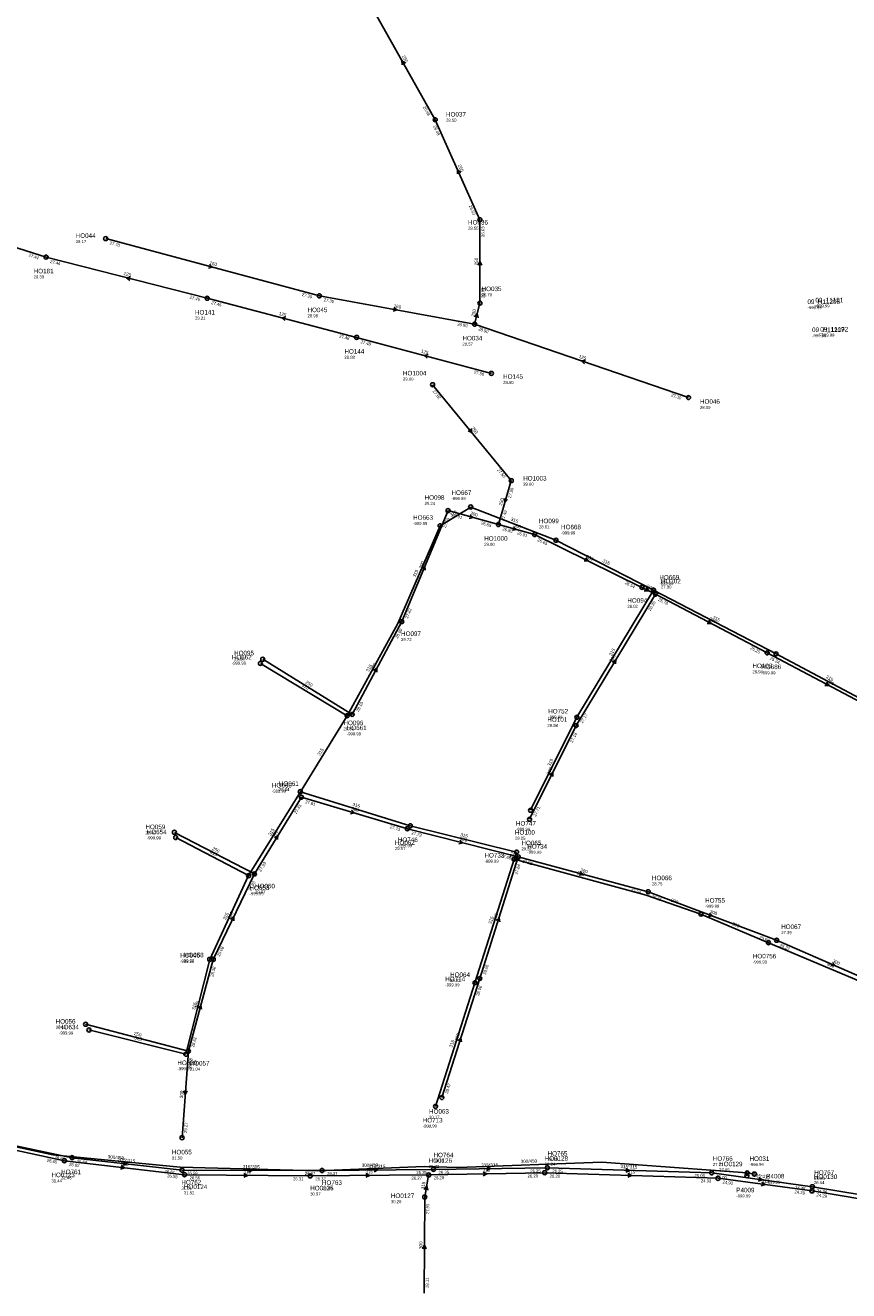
# Model space of a CAD drawing. Header units: metres. Extents: x 179992 to 198392, y 351761 to 369438.
# Tile 81 of 194: x 192944 to 193270, y 357761 to 358262. Entities that reach past the tile are written whole.
import ezdxf

# ---------------------------------------------------------------- set-up
doc = ezdxf.new("R2010")
doc.units = ezdxf.units.M

msp = doc.modelspace()

# ---------------------------------------------------------------- linework, layer by layer
at = {"layer": 'B-WE-RI-GWA-RIOOLLEIDING', "linetype": 'Continuous'}
for points in [[(192975.57, 358177.64), (193060.223, 358154.969)], [(193060.223, 358154.969), (193121.76, 358143.74)], [(193206.495, 358114.672), (193121.76, 358143.74)], [(193103.53, 357806.73), (193101.98, 357797.97)]]:
    msp.add_lwpolyline(points, dxfattribs=at)
at = {"layer": 'B-WE-RI-GWA-RIOOLLEIDING_BETON_300', "linetype": 'Continuous'}
for points in [[(193092.852, 358025.918), (193111.234, 358069.875)], [(193111.234, 358069.875), (193131.184, 358064.376)], [(193131.184, 358064.376), (193145.502, 358060.406)], [(193145.502, 358060.406), (193188.05, 358039.48)], [(193161.921, 357984.73), (193193.384, 358036.789)], [(193188.05, 358039.48), (193193.384, 358036.789)], [(193193.384, 358036.789), (193237.655, 358013.531)], [(193073.231, 357989.133), (193092.852, 358025.918)], [(193237.655, 358013.531), (193286.635, 357987.628)], [(193143.512, 357947.596), (193161.921, 357984.73)], [(193034.49, 357925.95), (193053.12, 357956.349)], [(193053.12, 357956.349), (193095.101, 357943.88)], [(193095.101, 357943.88), (193139.05, 357932.684)], [(193123.785, 357884.561), (193139.05, 357932.684)], [(193139.05, 357932.684), (193190.516, 357918.902)], [(193018.205, 357892.118), (193034.49, 357925.95)], [(193190.516, 357918.902), (193241.389, 357899.693)], [(193241.389, 357899.693), (193287.659, 357879.551)], [(193008.328, 357855.738), (193018.205, 357892.118)], [(193108.759, 357837.38), (193123.785, 357884.561)], [(193005.84, 357821.45), (193008.328, 357855.738)], [(193101.98, 357797.97), (193101.722, 357759.929)]]:
    msp.add_lwpolyline(points, dxfattribs=at)
at = {"layer": 'B-WE-RI-GWA-RIOOLLEIDING_PVC_250', "linetype": 'Continuous'}
for points in [[(193106.13, 358224.7), (193079.8, 358271.46)], [(193123.84, 358185.09), (193106.13, 358224.7)], [(193123.84, 358152.08), (193123.84, 358185.09)], [(193121.76, 358143.74), (193123.84, 358152.08)], [(193105.09, 358119.76), (193136.268, 358081.773)], [(193136.268, 358081.773), (193131.184, 358064.376)], [(193037.777, 358010.995), (193073.231, 357989.133)], [(193002.81, 357942.43), (193034.49, 357925.95)], [(192967.609, 357866.385), (193008.328, 357855.738)]]:
    msp.add_lwpolyline(points, dxfattribs=at)
at = {"layer": 'B-WE-RI-GWA-RIOOLPUT_INSPECTIEPUT'}
for centre in [(193106.13, 358224.7), (193123.84, 358185.09), (192975.57, 358177.64), (193060.22, 358154.97), (193123.84, 358152.08), (193121.76, 358143.74), (193105.09, 358119.76), (193206.49, 358114.67), (193136.27, 358081.77), (193111.23, 358069.88), (193131.18, 358064.38), (193145.5, 358060.41), (193188.05, 358039.48), (193193.38, 358036.79), (193092.85, 358025.92), (193037.78, 358010.99), (193237.65, 358013.53), (193073.23, 357989.13), (193161.92, 357984.73), (193053.12, 357956.35), (193143.51, 357947.6), (193002.81, 357942.43), (193095.1, 357943.88), (193139.05, 357932.68), (193034.49, 357925.95), (193190.52, 357918.9), (193241.39, 357899.69), (193018.2, 357892.12), (193123.79, 357884.56), (192967.61, 357866.39), (193008.33, 357855.74), (193108.76, 357837.38), (193005.84, 357821.45), (193101.98, 357797.97)]:
    msp.add_circle(centre, 0.8, dxfattribs=at)
at = {"layer": 'B-WE-RI-GWA_STROMINGSRICHTING'}
for points in [[(193094.3, 358247.18), (193092.96, 358248.08), (193093.04, 358246.47)], [(193116.23, 358203.87), (193114.98, 358204.9), (193114.92, 358203.29)], [(193016.69, 358167.37), (193017.9, 358166.3), (193016.32, 358165.98)], [(193123.12, 358167.14), (193123.84, 358168.59), (193124.56, 358167.14)], [(193089.7, 358150.32), (193090.99, 358149.35), (193089.45, 358148.9)], [(193121.67, 358146.59), (193122.8, 358147.91), (193123.18, 358146.21)], [(193165.72, 358129.42), (193164.13, 358129.21), (193165.26, 358128.06)], [(193120.32, 358102.34), (193120.68, 358100.77), (193119.21, 358101.42)], [(193133.44, 358074.66), (193133.73, 358073.07), (193134.82, 358074.25)], [(193120.01, 358068.2), (193121.21, 358067.13), (193119.63, 358066.81)], [(193137.15, 358063.47), (193138.34, 358062.39), (193136.76, 358062.08)], [(193165.8, 358051.22), (193166.78, 358049.94), (193165.17, 358049.93)], [(193100.82, 358046.85), (193102.04, 358047.9), (193102.15, 358046.29)], [(193189.68, 358039.53), (193190.72, 358038.13), (193188.97, 358038.14)], [(193214.58, 358026.47), (193215.52, 358025.16), (193213.91, 358025.19)], [(193176.29, 358009.9), (193177.65, 358010.76), (193177.52, 358009.15)], [(193081.73, 358006.59), (193083.04, 358007.53), (193083, 358005.92)], [(193261.21, 358001.89), (193262.15, 358000.58), (193260.54, 358000.62)], [(193151.43, 357965.19), (193152.72, 357966.16), (193152.72, 357964.55)], [(193072.94, 357951.21), (193074.11, 357950.11), (193072.53, 357949.83)], [(193042.44, 357940.3), (193043.8, 357941.15), (193043.67, 357939.55)], [(193115.86, 357939.34), (193117.08, 357938.28), (193115.5, 357937.94)], [(193163.58, 357926.86), (193164.78, 357925.79), (193163.21, 357925.47)], [(193214.86, 357910.48), (193215.95, 357909.3), (193214.35, 357909.13)], [(193025.07, 357908.05), (193026.35, 357909.03), (193026.37, 357907.42)], [(193130.3, 357907.47), (193131.42, 357908.62), (193131.67, 357907.03)], [(193263.49, 357890.86), (193264.52, 357889.62), (193262.92, 357889.54)], [(193012.19, 357872.73), (193013.27, 357873.93), (193013.58, 357872.35)], [(193115.15, 357859.82), (193116.27, 357860.97), (193116.52, 357859.38)], [(193006.47, 357840.08), (193007.08, 357838.59), (193007.91, 357839.98)], [(193101.72, 357800.95), (193102.76, 357802.35), (193103.25, 357800.68)], [(193101.12, 357777.51), (193101.85, 357778.95), (193102.56, 357777.5)]]:
    msp.add_lwpolyline(points, dxfattribs=at)
at = {"layer": 'B-WE-RI-RIOOLLEIDING', "linetype": 'Continuous'}
for points in [[(193229.732, 357807.536), (193172.117, 357811.821), (193115.267, 357809.676), (193101.762, 357810.056), (193059.642, 357808.376), (193005.062, 357809.776), (192954.677, 357814.666), (192927.047, 357820.646), (192884.988, 357826.268), (192838.427, 357834.75), (192797.377, 357842.461), (192754.18, 357850.37), (192719.792, 357857.051), (192630.797, 357876.321), (192588.02, 357886.89), (192539.191, 357908.335), (192498.024, 357925.88), (192456.513, 357943.437), (192429.895, 357953.582), (192427.975, 357954.375), (192354.66, 357983.72), (192343.445, 357987.898), (192300.397, 358005.951), (192271.717, 358017.431)], [(193229.606, 357806.405), (193229.732, 357807.536)], [(193232.567, 357807.072), (193229.732, 357807.536)]]:
    msp.add_lwpolyline(points, dxfattribs=at)
at = {"layer": 'B-WE-RI-RIOOLPUT_INSPECTIEPUT'}
for centre in [(193229.61, 357806.41), (193229.73, 357807.54), (193232.57, 357807.07)]:
    msp.add_circle(centre, 0.8, dxfattribs=at)
at = {"layer": 'B-WE-RI-SWA-RIOOLLEIDING_PP_315', "linetype": 'Continuous'}
for points in [[(192890.08, 357828.87), (192962.28, 357813.56)], [(192962.28, 357813.56), (193005.82, 357808.6)], [(193105.45, 357808.92), (193150.56, 357809.55)], [(193150.56, 357809.55), (193215.69, 357807.53)], [(193005.82, 357808.6), (193061.27, 357808.48)], [(193061.27, 357808.48), (193105.45, 357808.92)], [(193215.69, 357807.53), (193255.56, 357802.04)], [(193255.56, 357802.04), (193314.29, 357792.33)]]:
    msp.add_lwpolyline(points, dxfattribs=at)
at = {"layer": 'B-WE-RI-SWA-RIOOLLEIDING_PVC_315', "linetype": 'Continuous'}
for points in [[(193108.083, 358063.872), (193120.185, 358071.308)], [(193120.185, 358071.308), (193153.965, 358058.142)], [(193071.253, 357988.619), (193091.262, 358025.139), (193108.083, 358063.872)], [(193153.965, 358058.142), (193192.665, 358038.326)], [(193162.254, 357988.011), (193192.665, 358038.326)], [(193192.665, 358038.326), (193241.171, 358013.119)], [(193241.171, 358013.119), (193282.412, 357991.234)], [(193071.253, 357988.619), (193036.855, 358009.333)], [(193071.253, 357988.619), (193052.696, 357958.54)], [(193143.913, 357951.158), (193162.254, 357988.011)], [(193032.208, 357925.272), (193052.696, 357958.54)], [(193052.696, 357958.54), (193096.267, 357945.002)], [(193096.267, 357945.002), (193138.362, 357934.6)], [(193003.312, 357940.399), (193032.208, 357925.272)], [(193121.882, 357882.83), (193137.38, 357931.787)], [(193138.362, 357934.6), (193137.38, 357931.787)], [(193016.78, 357892.091), (193032.208, 357925.272)], [(193007.377, 357854.543), (193016.78, 357892.091)], [(193106.259, 357833.883), (193121.882, 357882.83)], [(192968.95, 357864.136), (193007.377, 357854.543)]]:
    msp.add_lwpolyline(points, dxfattribs=at)
at = {"layer": 'B-WE-RI-SWA-RIOOLLEIDING_PVC_600', "linetype": 'Continuous'}
for points in [[(193137.38, 357931.787), (193189.711, 357917.538), (193211.411, 357910.069)], [(193211.411, 357910.069), (193238.163, 357898.718)], [(193238.163, 357898.718), (193286.528, 357878.358)]]:
    msp.add_lwpolyline(points, dxfattribs=at)
at = {"layer": 'B-WE-RI-SWA-RIOOLPUT_INSPECTIEPUT'}
for centre in [(193120.18, 358071.31), (193108.08, 358063.87), (193153.96, 358058.14), (193192.67, 358038.33), (193036.86, 358009.33), (193241.17, 358013.12), (193071.25, 357988.62), (193162.25, 357988.01), (193052.7, 357958.54), (193143.91, 357951.16), (193096.27, 357945), (193003.31, 357940.4), (193138.36, 357934.6), (193137.38, 357931.79), (193032.21, 357925.27), (193211.41, 357910.07), (193238.16, 357898.72), (193016.78, 357892.09), (193121.88, 357882.83), (192968.95, 357864.14), (193007.38, 357854.54), (193106.26, 357833.88), (192962.28, 357813.56), (193105.45, 357808.92), (193150.56, 357809.55), (193005.82, 357808.6), (193061.27, 357808.48), (193215.69, 357807.53), (193255.56, 357802.04)]:
    msp.add_circle(centre, 0.8, dxfattribs=at)
at = {"layer": 'B-WE-RI-SWA_STROMINGSRICHTING'}
for points in [[(192982.7, 357811.96), (192984.05, 357811.08), (192982.54, 357810.53)], [(193126.56, 357809.93), (193128.01, 357809.23), (193126.58, 357808.49)], [(193032.11, 357809.26), (193033.54, 357808.54), (193032.1, 357807.82)], [(193081.91, 357809.41), (193083.36, 357808.7), (193081.93, 357807.97)], [(193181.71, 357809.3), (193183.12, 357808.54), (193181.66, 357807.86)], [(193234.3, 357805.69), (193235.62, 357804.79), (193234.1, 357804.27)]]:
    msp.add_lwpolyline(points, dxfattribs=at)
at = {"layer": 'B-WE-RI-VWA-RIOOLLEIDING', "linetype": 'Continuous'}
for points in [[(192951.961, 358170.302), (192877.41, 358193.85)], [(193015.799, 358153.994), (192951.961, 358170.302)], [(193075.004, 358138.503), (193015.799, 358153.994)], [(193128.393, 358124.228), (193075.004, 358138.503)], [(192901.92, 357824.7), (192959.23, 357812.36)], [(192959.23, 357812.36), (193006.82, 357806.8)], [(193006.82, 357806.8), (193056.6, 357806.32)], [(193056.6, 357806.32), (193103.53, 357806.73)], [(193103.53, 357806.73), (193149.51, 357807.59)], [(193149.51, 357807.59), (193218.2, 357805.38)], [(193218.2, 357805.38), (193255.41, 357800.38)], [(193255.41, 357800.38), (193317.06, 357790.18)]]:
    msp.add_lwpolyline(points, dxfattribs=at)
at = {"layer": 'B-WE-RI-VWA-RIOOLPUT_INSPECTIEPUT'}
for centre in [(192951.96, 358170.3), (193015.8, 358153.99), (193075, 358138.5), (193128.39, 358124.23), (192959.23, 357812.36), (193006.82, 357806.8), (193056.6, 357806.32), (193103.53, 357806.73), (193149.51, 357807.59), (193218.2, 357805.38), (193255.41, 357800.38)]:
    msp.add_circle(centre, 0.8, dxfattribs=at)
at = {"layer": 'B-WE-RI-VWA_STROMINGSRICHTING'}
for points in [[(192985.45, 358162.49), (192983.88, 358162.15), (192985.1, 358161.09)], [(193046.98, 358146.58), (193045.4, 358146.25), (193046.61, 358145.19)], [(193103.28, 358131.69), (193101.7, 358131.37), (193102.9, 358130.3)], [(192981.68, 357810.46), (192983.03, 357809.58), (192981.51, 357809.03)], [(193030.28, 357807.29), (193031.71, 357806.56), (193030.26, 357805.85)], [(193078.62, 357807.23), (193080.07, 357806.53), (193078.63, 357805.79)], [(193125.07, 357807.85), (193126.52, 357807.16), (193125.09, 357806.41)], [(193182.44, 357807.25), (193183.86, 357806.48), (193182.39, 357805.81)], [(193235.47, 357803.79), (193236.8, 357802.88), (193235.28, 357802.36)]]:
    msp.add_lwpolyline(points, dxfattribs=at)

# ---------------------------------------------------------------- texts
at = {"layer": 'B-WE-RI-GWA_AFM'}
for s, rotation, p in [('250', -60.62, (193092.88, 358249.82)), ('250', -65.91, (193115.06, 358206.66)), ('160', -14.99, (193016.59, 358167.47)), ('250', 90, (193123.06, 358167.03)), ('160', -10.34, (193089.59, 358150.39)), ('250', 76, (193121.67, 358146.6)), ('125', -18.93, (193162.91, 358130.46)), ('250', -50.62, (193120.29, 358102.49)), ('250', 73.71, (193132.53, 358071.78)), ('300', -15.41, (193119.91, 358068.28)), ('300', -15.5, (193137.05, 358063.56)), ('300', -26.19, (193165.72, 358051.32)), ('300', 67.31, (193100.72, 358046.77)), ('300', -26.77, (193189.68, 358039.51)), ('300', -27.72, (193214.5, 358026.57)), ('300', 58.85, (193176.18, 358009.81)), ('300', 61.92, (193081.62, 358006.52)), ('250', -31.66, (193054.58, 358001.54)), ('300', -27.87, (193261.13, 358002)), ('300', 63.63, (193151.33, 357965.1)), ('300', -16.54, (193072.83, 357951.31)), ('300', 58.5, (193042.33, 357940.22)), ('300', -14.29, (193115.76, 357939.41)), ('250', -27.48, (193017.63, 357935.6)), ('300', -14.99, (193163.48, 357926.94)), ('300', 64.3, (193024.97, 357907.96)), ('300', 72.4, (193130.21, 357907.36)), ('300', -20.69, (193214.78, 357910.6)), ('300', -23.52, (193263.41, 357890.97)), ('300', 74.81, (193012.11, 357872.64)), ('250', -14.65, (192986.65, 357862.22)), ('300', 72.33, (193115.05, 357859.71)), ('300', 85.85, (193006.19, 357837.09)), ('315', 79.97, (193101.72, 357800.95)), ('300', 89.61, (193101.05, 357777.38))]:
    msp.add_text(s, height=1.3, rotation=rotation, dxfattribs=at).set_placement(p)
at = {"layer": 'B-WE-RI-GWA_BOB'}
for s, rotation, p in [('26.48', -60.62, (193101.23, 358229.74)), ('26.48', -65.91, (193105.3, 358222.14)), ('26.63', -65.91, (193119.42, 358190.56)), ('26.63', 90, (193125.64, 358178.29)), ('27.70', -14.99, (192977.04, 358175.38)), ('27.30', -14.99, (193053.19, 358154.99)), ('26.82', 90, (193125.64, 358154.08)), ('27.30', -10.34, (193061.87, 358152.84)), ('26.90', -10.34, (193114.75, 358143.19)), ('26.90', -18.93, (193123.07, 358141.39)), ('27.82', -50.62, (193104.97, 358117.07)), ('27.30', -18.93, (193199.48, 358115.18)), ('27.50', -50.62, (193130.56, 358085.89)), ('27.50', 73.71, (193136.09, 358074.74)), ('27.69', 67.31, (193110.27, 358062.91)), ('26.91', -15.41, (193112.68, 358067.61)), ('26.85', -15.41, (193124.15, 358064.45)), ('27.49', 73.71, (193133.47, 358065.79)), ('26.85', -15.5, (193132.63, 358062.11)), ('26.81', -15.5, (193138.47, 358060.49)), ('26.65', -26.19, (193146.5, 358057.91)), ('26.54', -26.19, (193181.15, 358040.87)), ('25.76', -27.72, (193194.32, 358034.27)), ('27.82', 67.31, (193095.28, 358027.07)), ('26.36', 58.85, (193191.41, 358030.04)), ('28.00', 61.92, (193091.24, 358019.07)), ('25.25', -27.72, (193230.8, 358015.1)), ('25.24', -27.87, (193238.58, 358011)), ('28.16', 61.92, (193075.76, 357990.05)), ('27.17', 58.85, (193164.5, 357985.51)), ('27.19', 63.63, (193160.51, 357977.84)), ('27.81', -16.54, (193054.52, 357954.05)), ('27.81', 58.5, (193051.1, 357949.61)), ('27.71', 63.63, (193146.01, 357948.59)), ('27.73', -16.54, (193088.07, 357944.09)), ('27.73', -14.29, (193096.59, 357941.64)), ('27.93', 58.5, (193037.07, 357926.71)), ('27.68', -14.29, (193132.02, 357932.62)), ('27.55', -14.99, (193140.52, 357930.43)), ('27.64', 72.4, (193138.71, 357925.66)), ('27.93', 64.3, (193033.16, 357919.04)), ('27.04', -14.99, (193183.48, 357918.92)), ('26.75', -20.69, (193191.75, 357916.51)), ('25.66', -20.69, (193234.39, 357900.41)), ('28.08', 64.3, (193020.69, 357893.14)), ('25.27', -23.52, (193242.5, 357897.24)), ('28.06', 72.4, (193126.11, 357885.92)), ('28.38', 74.81, (193018.16, 357885.08)), ('28.06', 72.33, (193123.44, 357877.54)), ('28.62', 74.81, (193010.59, 357857.2)), ('29.58', 85.85, (193009.63, 357848.83)), ('28.47', 72.33, (193111.08, 357838.74)), ('29.27', 85.85, (193007.78, 357823.31)), ('27.95', 89.61, (193103.73, 357791.16)), ('28.11', 89.61, (193103.54, 357761.92))]:
    msp.add_text(s, height=1.2, rotation=rotation, dxfattribs=at).set_placement(p)
at = {"layer": 'B-WE-RI-GWA_PUTDEKSELNIVEAU'}
for s, p in [('28.50', (193110.41, 358223.94)), ('28.55', (193119.14, 358181.15)), ('29.17', (192963.71, 358175.86)), ('28.70', (193124.51, 358154.79)), ('28.98', (193055.54, 358146.45)), ('28.57', (193116.92, 358135.26)), ('29.00', (193093.36, 358121.4)), ('28.09', (193211.03, 358110.17)), ('29.00', (193140.98, 358079.75)), ('29.24', (193101.93, 358072.15)), ('28.81', (193147.22, 358062.85)), ('29.00', (193125.54, 358055.92)), ('27.90', (193195.56, 358039.03)), ('28.02', (193182.27, 358031.36)), ('29.72', (193092.6, 358018.18)), ('29.68', (193026.46, 358010.53)), ('26.94', (193231.8, 358005.45)), ('28.98', (193150.56, 357984.19)), ('29.80', (193069.78, 357982.86)), ('29.84', (193044.2, 357958.79)), ('29.40', (192991.33, 357941.67)), ('29.25', (193137.73, 357939.48)), ('29.57', (193090.18, 357935.43)), ('29.31', (193140.29, 357935.28)), ('28.75', (193192, 357921.43)), ('29.87', (193034.74, 357918.22)), ('27.39', (193243.19, 357902.1)), ('29.98', (193006.52, 357890.9)), ('29.62', (193112.02, 357883.1)), ('30.61', (192955.75, 357864.61)), ('31.04', (193008.83, 357848.02)), ('30.17', (193103.68, 357828.97)), ('31.50', (193001.82, 357812.83)), ('30.20', (193088.57, 357795.53))]:
    msp.add_text(s, height=1.2, dxfattribs=at).set_placement(p)
at = {"layer": 'B-WE-RI-GWA_PUTNUMMER'}
for s, p in [('HO037', (193110.41, 358225.98)), ('HO036', (193119.14, 358183.19)), ('HO044', (192963.71, 358177.9)), ('HO035', (193124.51, 358156.83)), ('HO045', (193055.54, 358148.49)), ('HO034', (193116.92, 358137.3)), ('HO1004', (193093.36, 358123.44)), ('HO046', (193211.03, 358112.21)), ('HO1003', (193140.98, 358081.79)), ('HO098', (193101.93, 358074.19)), ('HO099', (193147.22, 358064.89)), ('HO1000', (193125.54, 358057.96)), ('HO102', (193195.56, 358041.07)), ('HO094', (193182.27, 358033.4)), ('HO097', (193092.6, 358020.22)), ('HO095', (193026.46, 358012.57)), ('HO103', (193231.8, 358007.49)), ('HO096', (193069.78, 357984.9)), ('HO101', (193150.56, 357986.23)), ('HO061', (193044.2, 357960.83)), ('HO059', (192991.33, 357943.71)), ('HO100', (193137.73, 357941.52)), ('HO062', (193090.18, 357937.47)), ('HO065', (193140.29, 357937.32)), ('HO066', (193192, 357923.47)), ('HO060', (193034.74, 357920.26)), ('HO067', (193243.19, 357904.14)), ('HO058', (193006.52, 357892.94)), ('HO064', (193112.02, 357885.14)), ('HO056', (192955.75, 357866.65)), ('HO057', (193008.83, 357850.06)), ('HO063', (193103.68, 357831.01)), ('HO055', (193001.82, 357814.87)), ('HO0127', (193088.57, 357797.57))]:
    msp.add_text(s, height=1.8, dxfattribs=at).set_placement(p)
at = {"layer": 'B-WE-RI-HWA_PUTDEKSELNIVEAU'}
for p in [(193253.62, 358149.69), (193255.44, 358138.58)]:
    msp.add_text('-999.99', height=1.2, dxfattribs=at).set_placement(p)
at = {"layer": 'B-WE-RI-HWA_PUTNUMMER'}
for s, p in [('09_H11206', (193253.62, 358151.73)), ('09_H11207', (193255.44, 358140.62))]:
    msp.add_text(s, height=1.8, dxfattribs=at).set_placement(p)
at = {"layer": 'B-WE-RI-SWA_AFM'}
for s, rotation, p in [('315', 31.57, (193112.4, 358067.45)), ('315', -21.29, (193135.91, 358066.01)), ('315', -27.11, (193172.28, 358049.63)), ('315', 66.53, (193098.33, 358043.37)), ('315', -27.46, (193215.89, 358027.13)), ('315', 58.85, (193175.97, 358012.22)), ('315', 61.28, (193079.82, 358005.87)), ('315', -31.06, (193053.11, 358000.45)), ('315', -27.95, (193260.79, 358003.6)), ('315', 58.33, (193060.49, 357972.69)), ('315', 63.54, (193151.69, 357968.54)), ('315', -17.26, (193073.23, 357952.99)), ('315', 58.37, (193040.98, 357940.97)), ('315', -13.88, (193115.98, 357940.94)), ('315', -27.63, (193016.75, 357934.25)), ('315', 70.76, (193136.62, 357931.98)), ('900', -15.23, (193162.25, 357925.82)), ('900', -18.99, (193199.35, 357915.05)), ('315', 65.06, (193023.14, 357907.61)), ('315', 72.43, (193128.41, 357906.05)), ('900', -22.99, (193223.65, 357905.72)), ('900', -22.83, (193261.21, 357889.84)), ('315', 75.94, (193010.95, 357872)), ('315', -14.02, (192986.83, 357860.48)), ('315', 72.3, (193112.87, 357857.08)), ('315*315', -6.5, (192980.53, 357812.27)), ('315*315', -0.12, (193029.91, 357809.31)), ('315*315', 0.57, (193079.71, 357809.44)), ('315*315', 0.8, (193124.35, 357809.97)), ('315*315', -1.78, (193179.51, 357809.44)), ('315*315', -7.84, (193232.12, 357806.05))]:
    msp.add_text(s, height=1.3, rotation=rotation, dxfattribs=at).set_placement(p)
at = {"layer": 'B-WE-RI-SWA_BOB'}
for s, rotation, p in [('26.68', -11.97, (192955.25, 357813.21)), ('26.68', -6.5, (192964.06, 357811.55)), ('26.61', -6.5, (192998.86, 357807.58)), ('26.59', -0.12, (193007.82, 357806.8)), ('26.37', -0.12, (193054.47, 357806.69)), ('26.37', 0.57, (193063.29, 357806.7)), ('26.35', 0.57, (193098.67, 357807.05)), ('26.35', 0.8, (193107.47, 357807.15)), ('26.25', 0.8, (193143.79, 357807.66)), ('26.25', -1.78, (193152.5, 357807.69)), ('25.00', -1.78, (193208.84, 357805.94)), ('25.00', -7.84, (193217.43, 357805.47)), ('24.36', -7.84, (193248.58, 357801.18)), ('24.36', -9.39, (193257.24, 357799.94))]:
    msp.add_text(s, height=1.2, rotation=rotation, dxfattribs=at).set_placement(p)
at = {"layer": 'B-WE-RI-SWA_PUTDEKSELNIVEAU'}
for s, p in [('-999.99', (193112.57, 358074.05)), ('-999.99', (193097.37, 358064.21)), ('-999.99', (193155.99, 358060.45)), ('-999.99', (193194.92, 358040.52)), ('-999.99', (193025.54, 358008.87)), ('-999.99', (193235.32, 358005.04)), ('-999.99', (193150.9, 357987.47)), ('-999.99', (193071.09, 357980.88)), ('-999.99', (193041.43, 357958.14)), ('-999.99', (192991.84, 357939.64)), ('-999.99', (193138.13, 357943.04)), ('-999.99', (193091.34, 357936.55)), ('-999.99', (193142.6, 357933.91)), ('-999.99', (193125.64, 357930.41)), ('-999.99', (193032.54, 357917.54)), ('-999.99', (193213.05, 357912.54)), ('-999.99', (193005.07, 357890.79)), ('-999.99', (193231.97, 357890.46)), ('-999.99', (193110.12, 357881.37)), ('-999.99', (192957.09, 357862.36)), ('-999.99', (193003.98, 357848.21)), ('-999.99', (193101.18, 357825.48)), ('30.18', (193105.45, 357811.68)), ('29.20', (193150.64, 357812.31)), ('27.71', (193216.11, 357810.27)), ('31.46', (192957.93, 357804.98)), ('26.64', (193256.31, 357804.74)), ('31.51', (193005.57, 357800.87)), ('30.89', (193061.27, 357800.74))]:
    msp.add_text(s, height=1.2, dxfattribs=at).set_placement(p)
at = {"layer": 'B-WE-RI-SWA_PUTNUMMER'}
for s, p in [('HO667', (193112.57, 358076.09)), ('HO663', (193097.37, 358066.25)), ('HO668', (193155.99, 358062.49)), ('HO669', (193194.92, 358042.56)), ('HO662', (193025.54, 358010.91)), ('HO686', (193235.32, 358007.08)), ('HO752', (193150.9, 357989.51)), ('HO661', (193071.09, 357982.92)), ('HO660', (193041.43, 357960.18)), ('HO747', (193138.13, 357945.08)), ('HO654', (192991.84, 357941.68)), ('HO746', (193091.34, 357938.59)), ('HO734', (193142.6, 357935.95)), ('HO733', (193125.64, 357932.45)), ('HO653', (193032.54, 357919.58)), ('HO755', (193213.05, 357914.58)), ('HO646', (193005.07, 357892.83)), ('HO0756', (193231.97, 357892.5)), ('HO714', (193110.12, 357883.41)), ('HO634', (192957.09, 357864.4)), ('HO639', (193003.98, 357850.25)), ('HO713', (193101.18, 357827.52)), ('HO764', (193105.45, 357813.72)), ('HO765', (193150.64, 357814.35)), ('HO766', (193216.11, 357812.31)), ('HO761', (192957.93, 357807.02)), ('HO762', (193005.57, 357802.91)), ('HO763', (193061.27, 357802.78)), ('HO767', (193256.31, 357806.78))]:
    msp.add_text(s, height=1.8, dxfattribs=at).set_placement(p)
at = {"layer": 'B-WE-RI-VWA_AFM'}
for s, rotation, p in [('125', -14.33, (192982.55, 358163.29)), ('125', -14.66, (193044.09, 358147.41)), ('125', -14.97, (193100.4, 358132.53)), ('315', -6.66, (192981.57, 357810.56)), ('315', -0.55, (193030.15, 357807.34)), ('315', 0.5, (193078.49, 357807.31)), ('315', 1.07, (193124.94, 357807.9)), ('315', -1.84, (193182.32, 357807.34)), ('315', -7.65, (193235.37, 357803.87))]:
    msp.add_text(s, height=1.3, rotation=rotation, dxfattribs=at).set_placement(p)
at = {"layer": 'B-WE-RI-VWA_BOB'}
for s, rotation, p in [('27.44', -17.53, (192944.93, 358170.63)), ('27.44', -14.33, (192953.45, 358168.06)), ('27.46', -14.33, (193008.77, 358153.93)), ('27.46', -14.66, (193017.28, 358151.75)), ('27.48', -14.66, (193067.97, 358138.48)), ('27.48', -14.97, (193076.47, 358136.25)), ('27.50', -14.97, (193121.36, 358124.25)), ('26.65', -12.15, (192952.2, 357812.03)), ('26.62', -6.66, (192961.01, 357810.34)), ('26.58', -6.66, (192999.86, 357805.8)), ('26.56', -0.55, (193008.8, 357804.98)), ('26.31', -0.55, (193049.78, 357804.59)), ('26.32', 0.5, (193058.62, 357804.54)), ('26.27', 0.5, (193096.75, 357804.87)), ('26.28', 1.07, (193105.56, 357804.97)), ('26.20', 1.07, (193142.74, 357805.66)), ('26.20', -1.84, (193151.45, 357805.73)), ('24.93', -1.84, (193211.35, 357803.8)), ('24.93', -7.65, (193219.94, 357803.33)), ('24.29', -7.65, (193248.43, 357799.5)), ('24.29', -9.39, (193257.09, 357798.28))]:
    msp.add_text(s, height=1.2, rotation=rotation, dxfattribs=at).set_placement(p)
at = {"layer": 'B-WE-RI-VWA_PUTDEKSELNIVEAU'}
for s, p in [('29.39', (192947.04, 358161.85)), ('-999.99', (193256.74, 358150.34)), ('29.21', (193010.96, 358145.52)), ('-999.99', (193258.67, 358138.79)), ('28.88', (193070.16, 358130.03)), ('28.50', (193133.03, 358120.05)), ('30.22', (193103.53, 357809.49)), ('29.24', (193149.51, 357810.35)), ('31.44', (192954.08, 357803.79)), ('27.65', (193218.62, 357808.12)), ('31.52', (193006.57, 357799.07)), ('30.97', (193056.6, 357798.58)), ('26.64', (193256.16, 357803.08))]:
    msp.add_text(s, height=1.2, dxfattribs=at).set_placement(p)
at = {"layer": 'B-WE-RI-VWA_PUTNUMMER'}
for s, p in [('HO181', (192947.04, 358163.89)), ('09_11191', (193256.74, 358152.38)), ('HO141', (193010.96, 358147.56)), ('09_11192', (193258.67, 358140.83)), ('HO144', (193070.16, 358132.07)), ('HO145', (193133.03, 358122.09)), ('HO0126', (193103.53, 357811.53)), ('HO0128', (193149.51, 357812.39)), ('HO0129', (193218.62, 357810.16)), ('HO0123', (192954.08, 357805.83)), ('HO0130', (193256.16, 357805.12)), ('HO0124', (193006.57, 357801.11)), ('HO0125', (193056.6, 357800.62))]:
    msp.add_text(s, height=1.8, dxfattribs=at).set_placement(p)
at = {"layer": 'B-WE-RI_AFM'}
for rotation, p in [(-5.54, (192976.33, 357813.34)), (2.28, (193077.03, 357809.84)), (2.16, (193140.02, 357811.4))]:
    msp.add_text('300/450', height=1.3, rotation=rotation, dxfattribs=at).set_placement(p)
at = {"layer": 'B-WE-RI_PUTDEKSELNIVEAU'}
for p in [(193230.65, 357810.21), (193237.29, 357803.3), (193225.42, 357797.8)]:
    msp.add_text('-999.99', height=1.2, dxfattribs=at).set_placement(p)
at = {"layer": 'B-WE-RI_PUTNUMMER'}
for s, p in [('HO031', (193230.65, 357812.25)), ('P4008', (193237.29, 357805.34)), ('P4009', (193225.42, 357799.84))]:
    msp.add_text(s, height=1.8, dxfattribs=at).set_placement(p)

doc.saveas('drawing.dxf')
